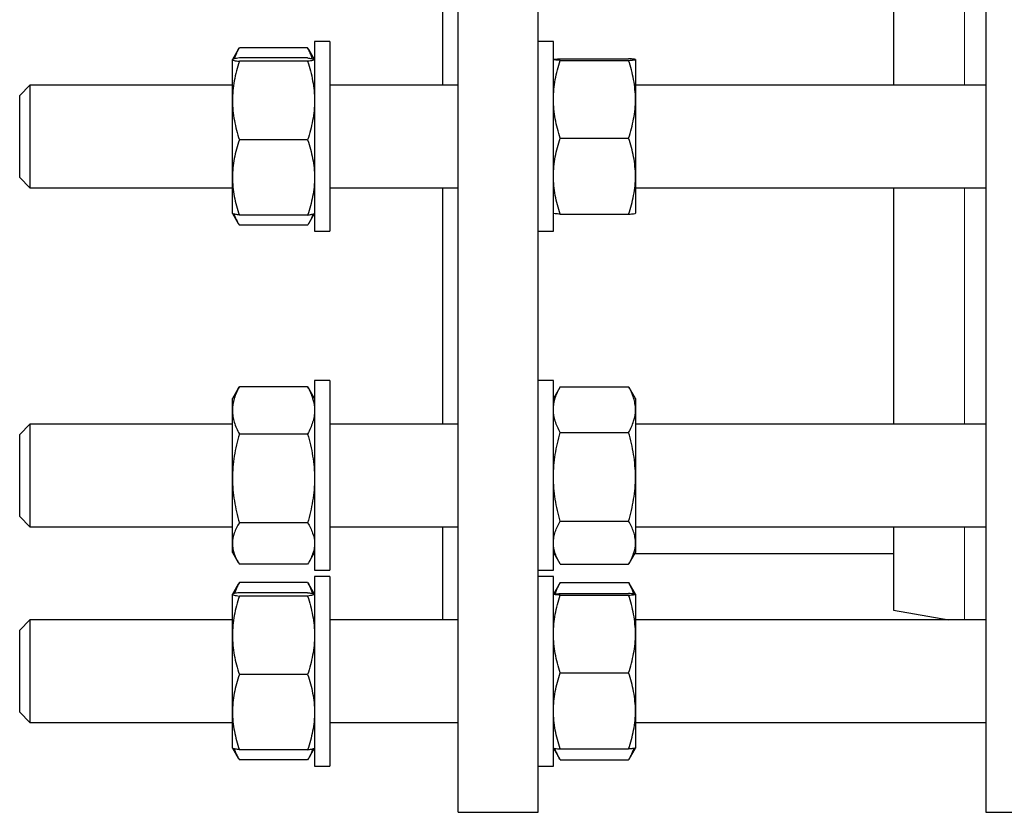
# Model space of a CAD drawing. Header units: millimetres. Extents: x 48 to 806, y 38 to 792.
# Tile 6 of 9: x 446 to 638, y 450 to 604. Entities that reach past the tile are written whole.
import ezdxf

# ---------------------------------------------------------------- set-up
doc = ezdxf.new("R2010")
doc.units = ezdxf.units.MM

msp = doc.modelspace()

# ---------------------------------------------------------------- linework, layer by layer
at = {"color": 7, "linetype": 'Continuous', "lineweight": 25}
for p, q in [((531.75, 449.82), (531.75, 789.82)), ((547.35, 449.82), (547.35, 789.82)), ((634.68, 789.82), (634.68, 449.82)), ((528.75, 591.64), (528.75, 647.99)), ((616.68, 647.99), (616.68, 591.64)), ((506.75, 600.14), (503.75, 600.14)), ((503.75, 600.14), (503.75, 590.89)), ((506.75, 600.14), (506.75, 590.89)), ((550.35, 600.14), (547.35, 600.14)), ((550.35, 563.3), (550.35, 600.14)), ((488.88, 598.61), (487.76, 596.67)), ((488.88, 598.6), (489.09, 598.95)), ((502.41, 598.95), (489.09, 598.95)), ((502.61, 598.6), (502.41, 598.95)), ((503.73, 596.67), (502.61, 598.61)), ((487.76, 596.66), (487.75, 596.64)), ((487.75, 596.63), (487.75, 596.64)), ((487.75, 588.64), (487.75, 596.63)), ((502.41, 596.96), (489.09, 596.96)), ((502.41, 596.3), (489.09, 596.3)), ((503.75, 596.64), (503.74, 596.66)), ((551.69, 596.8), (565.01, 596.8)), ((551.69, 596.48), (565.01, 596.48)), ((566.35, 596.64), (566.35, 588.9)), ((448.25, 591.64), (446.25, 589.64)), ((487.75, 591.64), (448.25, 591.64)), ((448.25, 591.64), (448.25, 581.49)), ((531.75, 591.64), (506.75, 591.64)), ((634.68, 591.64), (566.35, 591.64)), ((446.25, 581.52), (446.25, 589.64)), ((503.75, 590.89), (503.75, 563.14)), ((506.75, 590.89), (506.75, 563.14)), ((487.75, 573.65), (487.75, 588.64)), ((566.35, 588.9), (566.35, 573.9)), ((446.25, 573.64), (446.25, 581.52)), ((448.25, 581.49), (448.25, 571.64)), ((502.41, 580.98), (489.09, 580.98)), ((551.69, 581.32), (565.01, 581.32)), ((446.25, 573.64), (448.25, 571.64)), ((487.75, 566.64), (487.75, 573.65)), ((566.35, 573.9), (566.35, 566.65)), ((448.25, 571.64), (487.75, 571.64)), ((506.75, 571.64), (531.75, 571.64)), ((528.75, 525.52), (528.75, 571.64)), ((566.35, 571.64), (634.68, 571.64)), ((616.68, 571.64), (616.68, 525.52)), ((487.75, 566.64), (487.76, 566.63)), ((487.76, 566.63), (488.88, 564.68)), ((502.61, 564.68), (503.74, 566.63)), ((503.74, 566.63), (503.75, 566.64)), ((502.41, 566.32), (489.09, 566.32)), ((551.69, 566.48), (565.01, 566.48)), ((502.41, 564.34), (489.09, 564.34)), ((503.75, 563.14), (506.75, 563.14)), ((547.35, 563.14), (550.35, 563.14)), ((550.35, 563.14), (550.35, 563.3)), ((506.75, 534.02), (503.75, 534.02)), ((503.75, 534.02), (503.75, 515.52)), ((506.75, 534.02), (506.75, 515.52)), ((550.35, 534.02), (547.35, 534.02)), ((550.35, 497.02), (550.35, 534.02)), ((488.88, 532.48), (487.75, 530.52)), ((488.88, 532.48), (489.09, 532.83)), ((502.41, 532.83), (489.09, 532.83)), ((502.61, 532.48), (502.41, 532.83)), ((503.75, 530.52), (502.61, 532.48)), ((551.58, 532.66), (550.35, 530.52)), ((551.69, 532.84), (551.59, 532.66)), ((551.69, 532.84), (565.01, 532.84)), ((565.01, 532.84), (565.11, 532.66)), ((566.35, 530.52), (565.11, 532.66)), ((487.75, 528.22), (487.75, 530.52)), ((566.35, 530.52), (566.35, 528.37)), ((487.75, 514.95), (487.75, 528.22)), ((566.35, 528.37), (566.35, 515.24)), ((448.25, 525.52), (446.25, 523.52)), ((487.75, 525.52), (448.25, 525.52)), ((448.25, 525.52), (448.25, 510.39)), ((531.75, 525.52), (506.75, 525.52)), ((634.68, 525.52), (566.35, 525.52)), ((446.25, 511.42), (446.25, 523.52)), ((502.41, 523.6), (489.09, 523.6)), ((551.69, 523.9), (565.01, 523.9)), ((487.75, 502.25), (487.75, 514.95)), ((503.75, 515.52), (503.75, 497.02)), ((506.75, 515.52), (506.75, 497.02)), ((566.35, 515.24), (566.35, 502.39)), ((446.25, 507.52), (446.25, 511.42)), ((448.25, 510.39), (448.25, 505.52)), ((446.25, 507.52), (448.25, 505.52)), ((448.25, 505.52), (487.75, 505.52)), ((502.41, 506.3), (489.09, 506.3)), ((506.75, 505.52), (531.75, 505.52)), ((528.75, 487.34), (528.75, 505.52)), ((551.69, 506.58), (565.01, 506.58)), ((566.35, 505.52), (634.68, 505.52)), ((616.68, 505.52), (616.68, 489.24)), ((487.75, 500.52), (487.75, 502.25)), ((566.35, 502.39), (566.35, 500.52)), ((487.75, 500.52), (488.88, 498.56)), ((502.61, 498.56), (503.75, 500.52)), ((550.35, 500.52), (551.58, 498.38)), ((550.35, 500.32), (550.46, 500.32)), ((565.11, 498.38), (566.35, 500.52)), ((566.23, 500.32), (616.68, 500.32)), ((502.41, 498.21), (489.09, 498.21)), ((551.69, 498.2), (565.01, 498.2)), ((503.75, 497.02), (506.75, 497.02)), ((506.75, 495.84), (503.75, 495.84)), ((503.75, 495.84), (503.75, 468.09)), ((506.75, 495.84), (506.75, 468.09)), ((547.35, 497.02), (550.35, 497.02)), ((550.35, 495.84), (547.35, 495.84)), ((550.35, 458.84), (550.35, 495.84)), ((488.88, 494.31), (487.76, 492.37)), ((489.09, 494.65), (488.88, 494.31)), ((502.41, 494.65), (489.09, 494.65)), ((502.41, 494.65), (502.61, 494.31)), ((503.73, 492.37), (502.61, 494.31)), ((551.58, 494.49), (550.35, 492.34)), ((551.69, 494.66), (551.59, 494.48)), ((551.69, 494.66), (565.01, 494.66)), ((565.01, 494.66), (565.11, 494.48)), ((566.35, 492.34), (565.11, 494.49)), ((487.76, 492.36), (487.75, 492.34)), ((487.75, 492.33), (487.75, 492.34)), ((487.75, 484.35), (487.75, 492.33)), ((502.41, 492.66), (489.09, 492.66)), ((502.41, 492), (489.09, 492)), ((503.75, 492.34), (503.74, 492.36)), ((551.69, 492.5), (565.01, 492.5)), ((551.69, 492.18), (565.01, 492.18)), ((566.35, 492.34), (566.35, 484.6)), ((616.68, 489.24), (627.46, 487.34)), ((448.25, 487.34), (446.25, 485.34)), ((487.75, 487.34), (448.25, 487.34)), ((448.25, 487.34), (448.25, 468.61)), ((531.75, 487.34), (506.75, 487.34)), ((634.68, 487.34), (566.35, 487.34)), ((634.68, 487.34), (634.68, 487.34)), ((446.25, 470.36), (446.25, 485.34)), ((487.75, 469.36), (487.75, 484.35)), ((566.35, 484.6), (566.35, 469.6)), ((502.41, 476.69), (489.09, 476.69)), ((551.69, 477.02), (565.01, 477.02)), ((446.25, 469.34), (446.25, 470.36)), ((446.25, 469.34), (448.25, 467.34)), ((448.25, 468.61), (448.25, 467.34)), ((487.75, 462.34), (487.75, 469.36)), ((566.35, 469.6), (566.35, 462.35)), ((448.25, 467.34), (487.75, 467.34)), ((503.75, 468.09), (503.75, 458.84)), ((506.75, 468.09), (506.75, 458.84)), ((506.75, 467.34), (531.75, 467.34)), ((566.35, 467.34), (634.68, 467.34)), ((487.75, 462.34), (487.76, 462.33)), ((487.76, 462.33), (488.88, 460.38)), ((502.41, 462.03), (489.09, 462.03)), ((502.61, 460.38), (503.74, 462.33)), ((503.74, 462.33), (503.75, 462.34)), ((550.35, 462.34), (551.58, 460.2)), ((551.69, 462.19), (565.01, 462.19)), ((565.11, 460.2), (566.35, 462.34)), ((502.41, 460.04), (489.09, 460.04)), ((551.69, 460.03), (565.01, 460.03)), ((503.75, 458.84), (506.75, 458.84)), ((547.35, 458.84), (550.35, 458.84)), ((531.75, 449.82), (547.35, 449.82)), ((634.68, 449.82), (646.68, 449.82))]:
    msp.add_line(p, q, dxfattribs=at)
at = {"color": 8, "linetype": 'Continuous', "lineweight": 18}
for p, q in [((630.55, 591.64), (630.55, 647.99)), ((630.55, 525.52), (630.55, 571.64)), ((630.55, 487.34), (630.55, 505.52))]:
    msp.add_line(p, q, dxfattribs=at)
at = {"color": 7, "linetype": 'Continuous', "lineweight": 25}
for points, knots in [([(488.16, 596.81), (488.21, 596.97), (488.35, 597.41), (488.66, 598.12), (488.94, 598.67), (489.09, 598.95)], [0, 0, 0, 0, 0.217027, 0.608496, 1, 1, 1, 1]), ([(503.33, 596.81), (503.28, 596.97), (503.15, 597.41), (502.84, 598.12), (502.55, 598.67), (502.41, 598.95)], [0, 0, 0, 0, 0.217027, 0.608496, 1, 1, 1, 1]), ([(489.09, 596.96), (488.68, 596.91), (488.34, 596.85), (487.87, 596.74), (487.75, 596.69), (487.75, 596.63)], [0, 0, 0, 0, 0.5, 0.5, 1, 1, 1, 1]), ([(487.75, 596.63), (487.75, 596.6), (487.78, 596.58), (487.9, 596.52), (487.99, 596.49), (488.34, 596.41), (488.68, 596.36), (489.09, 596.3)], [0, 0, 0, 0, 0.25, 0.25, 0.5, 0.5, 1, 1, 1, 1]), ([(489.09, 596.3), (488.88, 595.68), (488.7, 595.05), (488.36, 593.78), (488.22, 593.14), (487.87, 591.22), (487.75, 589.94), (487.75, 588.64)], [0, 0, 0, 0, 0.25, 0.25, 0.5, 0.5, 1, 1, 1, 1]), ([(502.41, 596.96), (502.54, 596.94), (502.8, 596.91), (503.12, 596.85), (503.39, 596.8), (503.59, 596.74), (503.7, 596.7), (503.71, 596.68), (503.71, 596.68)], [0, 0, 0, 0, 0.190453, 0.380961, 0.571369, 0.765372, 0.9595, 1, 1, 1, 1]), ([(503.75, 596.63), (503.75, 596.6), (503.71, 596.58), (503.59, 596.52), (503.5, 596.49), (503.15, 596.41), (502.81, 596.36), (502.41, 596.3)], [0, 0, 0, 0, 0.25, 0.25, 0.5, 0.5, 1, 1, 1, 1]), ([(502.41, 596.3), (502.61, 595.68), (502.8, 595.05), (503.13, 593.78), (503.27, 593.14), (503.62, 591.22), (503.75, 589.94), (503.75, 588.64)], [0, 0, 0, 0, 0.25, 0.25, 0.5, 0.5, 1, 1, 1, 1]), ([(550.35, 596.64), (550.35, 596.65), (550.38, 596.67), (550.5, 596.7), (550.59, 596.71), (550.95, 596.75), (551.28, 596.78), (551.69, 596.8)], [0, 0, 0, 0, 0.25, 0.25, 0.5, 0.5, 1, 1, 1, 1]), ([(551.69, 596.48), (551.48, 596.49), (551.3, 596.51), (550.96, 596.53), (550.82, 596.55), (550.47, 596.59), (550.35, 596.61), (550.35, 596.64)], [0, 0, 0, 0, 0.25, 0.25, 0.5, 0.5, 1, 1, 1, 1]), ([(550.35, 588.9), (550.35, 589.54), (550.38, 590.19), (550.5, 591.47), (550.59, 592.1), (550.94, 594), (551.28, 595.24), (551.69, 596.48)], [0, 0, 0, 0, 0.25, 0.25, 0.5, 0.5, 1, 1, 1, 1]), ([(566.35, 596.64), (566.35, 596.65), (566.32, 596.67), (566.19, 596.7), (566.1, 596.71), (565.75, 596.75), (565.41, 596.78), (565.01, 596.8)], [0, 0, 0, 0, 0.25, 0.25, 0.5, 0.5, 1, 1, 1, 1]), ([(565.01, 596.48), (565.21, 596.49), (565.4, 596.51), (565.73, 596.53), (565.87, 596.55), (566.22, 596.59), (566.35, 596.61), (566.35, 596.64)], [0, 0, 0, 0, 0.25, 0.25, 0.5, 0.5, 1, 1, 1, 1]), ([(566.35, 588.9), (566.35, 589.54), (566.31, 590.19), (566.19, 591.47), (566.1, 592.1), (565.75, 594), (565.41, 595.24), (565.01, 596.48)], [0, 0, 0, 0, 0.25, 0.25, 0.5, 0.5, 1, 1, 1, 1]), ([(487.75, 588.64), (487.75, 588), (487.78, 587.35), (487.9, 586.04), (487.99, 585.4), (488.35, 583.48), (488.68, 582.22), (489.09, 580.98)], [0, 0, 0, 0, 0.25, 0.25, 0.5, 0.5, 1, 1, 1, 1]), ([(503.75, 588.64), (503.75, 588), (503.72, 587.35), (503.59, 586.04), (503.5, 585.4), (503.15, 583.48), (502.81, 582.22), (502.41, 580.98)], [0, 0, 0, 0, 0.25, 0.25, 0.5, 0.5, 1, 1, 1, 1]), ([(551.69, 581.32), (551.28, 582.56), (550.94, 583.81), (550.47, 586.33), (550.35, 587.61), (550.35, 588.9)], [0, 0, 0, 0, 0.5, 0.5, 1, 1, 1, 1]), ([(565.01, 581.32), (565.42, 582.56), (565.75, 583.81), (566.22, 586.33), (566.35, 587.61), (566.35, 588.9)], [0, 0, 0, 0, 0.5, 0.5, 1, 1, 1, 1]), ([(489.09, 580.98), (488.68, 579.79), (488.34, 578.58), (487.87, 576.14), (487.75, 574.9), (487.75, 573.65)], [0, 0, 0, 0, 0.5, 0.5, 1, 1, 1, 1]), ([(502.41, 580.98), (502.82, 579.79), (503.15, 578.58), (503.62, 576.14), (503.75, 574.9), (503.75, 573.65)], [0, 0, 0, 0, 0.5, 0.5, 1, 1, 1, 1]), ([(550.35, 573.9), (550.35, 574.53), (550.38, 575.16), (550.5, 576.42), (550.59, 577.04), (550.94, 578.89), (551.28, 580.11), (551.69, 581.32)], [0, 0, 0, 0, 0.25, 0.25, 0.5, 0.5, 1, 1, 1, 1]), ([(566.35, 573.9), (566.35, 574.53), (566.31, 575.16), (566.19, 576.42), (566.1, 577.04), (565.75, 578.89), (565.41, 580.11), (565.01, 581.32)], [0, 0, 0, 0, 0.25, 0.25, 0.5, 0.5, 1, 1, 1, 1]), ([(487.75, 573.65), (487.75, 573.03), (487.78, 572.41), (487.9, 571.17), (487.99, 570.56), (488.34, 568.73), (488.68, 567.52), (489.09, 566.32)], [0, 0, 0, 0, 0.25, 0.25, 0.5, 0.5, 1, 1, 1, 1]), ([(503.75, 573.65), (503.75, 573.03), (503.71, 572.41), (503.59, 571.17), (503.5, 570.56), (503.15, 568.73), (502.81, 567.52), (502.41, 566.32)], [0, 0, 0, 0, 0.25, 0.25, 0.5, 0.5, 1, 1, 1, 1]), ([(551.69, 566.48), (551.28, 567.7), (550.94, 568.92), (550.47, 571.39), (550.35, 572.64), (550.35, 573.9)], [0, 0, 0, 0, 0.5, 0.5, 1, 1, 1, 1]), ([(565.01, 566.48), (565.42, 567.7), (565.75, 568.92), (566.22, 571.39), (566.35, 572.64), (566.35, 573.9)], [0, 0, 0, 0, 0.5, 0.5, 1, 1, 1, 1]), ([(489.09, 566.32), (488.96, 566.34), (488.7, 566.38), (488.37, 566.43), (488.1, 566.49), (487.9, 566.54), (487.78, 566.59), (487.77, 566.62), (487.76, 566.63)], [0, 0, 0, 0, 0.176581, 0.353212, 0.529751, 0.709623, 0.889611, 1, 1, 1, 1]), ([(502.41, 566.32), (502.54, 566.34), (502.8, 566.38), (503.12, 566.43), (503.39, 566.49), (503.59, 566.54), (503.71, 566.59), (503.72, 566.62), (503.73, 566.63)], [0, 0, 0, 0, 0.176581, 0.353212, 0.529751, 0.709623, 0.889611, 1, 1, 1, 1]), ([(551.69, 566.48), (551.48, 566.5), (551.3, 566.51), (550.96, 566.54), (550.82, 566.55), (550.47, 566.59), (550.35, 566.62), (550.35, 566.65)], [0, 0, 0, 0, 0.25, 0.25, 0.5, 0.5, 1, 1, 1, 1]), ([(565.01, 566.48), (565.21, 566.5), (565.4, 566.51), (565.73, 566.54), (565.87, 566.55), (566.22, 566.59), (566.35, 566.62), (566.35, 566.65)], [0, 0, 0, 0, 0.25, 0.25, 0.5, 0.5, 1, 1, 1, 1]), ([(488.06, 566.5), (488.09, 566.4), (488.18, 566.09), (488.41, 565.58), (488.72, 564.95), (488.96, 564.54), (489.09, 564.34)], [0, 0, 0, 0, 0.132823, 0.421819, 0.710946, 1, 1, 1, 1]), ([(503.43, 566.5), (503.4, 566.4), (503.31, 566.09), (503.09, 565.58), (502.78, 564.95), (502.53, 564.54), (502.41, 564.34)], [0, 0, 0, 0, 0.132823, 0.421819, 0.710946, 1, 1, 1, 1]), ([(489.09, 532.83), (488.68, 532.07), (488.34, 531.31), (487.87, 529.78), (487.75, 529), (487.75, 528.22)], [0, 0, 0, 0, 0.5, 0.5, 1, 1, 1, 1]), ([(502.41, 532.83), (502.82, 532.07), (503.15, 531.31), (503.62, 529.78), (503.75, 529), (503.75, 528.22)], [0, 0, 0, 0, 0.5, 0.5, 1, 1, 1, 1]), ([(550.35, 528.37), (550.35, 528.75), (550.38, 529.13), (550.5, 529.89), (550.59, 530.26), (550.95, 531.38), (551.28, 532.12), (551.69, 532.84)], [0, 0, 0, 0, 0.25, 0.25, 0.5, 0.5, 1, 1, 1, 1]), ([(566.35, 528.37), (566.35, 528.75), (566.32, 529.13), (566.19, 529.89), (566.1, 530.26), (565.75, 531.38), (565.41, 532.12), (565.01, 532.84)], [0, 0, 0, 0, 0.25, 0.25, 0.5, 0.5, 1, 1, 1, 1]), ([(487.75, 528.22), (487.75, 527.82), (487.78, 527.43), (487.9, 526.65), (487.99, 526.27), (488.34, 525.12), (488.68, 524.36), (489.09, 523.6)], [0, 0, 0, 0, 0.25, 0.25, 0.5, 0.5, 1, 1, 1, 1]), ([(503.75, 528.22), (503.75, 527.82), (503.71, 527.43), (503.59, 526.65), (503.5, 526.27), (503.15, 525.12), (502.81, 524.36), (502.41, 523.6)], [0, 0, 0, 0, 0.25, 0.25, 0.5, 0.5, 1, 1, 1, 1]), ([(551.69, 523.9), (551.48, 524.26), (551.3, 524.63), (550.96, 525.37), (550.82, 525.74), (550.47, 526.86), (550.35, 527.61), (550.35, 528.37)], [0, 0, 0, 0, 0.25, 0.25, 0.5, 0.5, 1, 1, 1, 1]), ([(565.01, 523.9), (565.21, 524.26), (565.4, 524.63), (565.73, 525.37), (565.87, 525.74), (566.22, 526.86), (566.35, 527.61), (566.35, 528.37)], [0, 0, 0, 0, 0.25, 0.25, 0.5, 0.5, 1, 1, 1, 1]), ([(489.09, 523.6), (488.88, 522.9), (488.7, 522.19), (488.36, 520.75), (488.22, 520.03), (487.87, 517.87), (487.75, 516.41), (487.75, 514.95)], [0, 0, 0, 0, 0.25, 0.25, 0.5, 0.5, 1, 1, 1, 1]), ([(502.41, 523.6), (502.61, 522.9), (502.8, 522.19), (503.13, 520.75), (503.27, 520.03), (503.62, 517.87), (503.75, 516.41), (503.75, 514.95)], [0, 0, 0, 0, 0.25, 0.25, 0.5, 0.5, 1, 1, 1, 1]), ([(550.35, 515.24), (550.35, 515.98), (550.38, 516.71), (550.5, 518.18), (550.59, 518.9), (550.94, 521.06), (551.28, 522.49), (551.69, 523.9)], [0, 0, 0, 0, 0.25, 0.25, 0.5, 0.5, 1, 1, 1, 1]), ([(566.35, 515.24), (566.35, 515.98), (566.31, 516.71), (566.19, 518.18), (566.1, 518.9), (565.75, 521.06), (565.41, 522.49), (565.01, 523.9)], [0, 0, 0, 0, 0.25, 0.25, 0.5, 0.5, 1, 1, 1, 1]), ([(487.75, 514.95), (487.75, 514.22), (487.78, 513.48), (487.9, 512.01), (487.99, 511.28), (488.35, 509.11), (488.68, 507.7), (489.09, 506.3)], [0, 0, 0, 0, 0.25, 0.25, 0.5, 0.5, 1, 1, 1, 1]), ([(503.75, 514.95), (503.75, 514.22), (503.72, 513.48), (503.59, 512.01), (503.5, 511.28), (503.15, 509.11), (502.81, 507.7), (502.41, 506.3)], [0, 0, 0, 0, 0.25, 0.25, 0.5, 0.5, 1, 1, 1, 1]), ([(551.69, 506.58), (551.28, 508), (550.94, 509.43), (550.47, 512.31), (550.35, 513.77), (550.35, 515.24)], [0, 0, 0, 0, 0.5, 0.5, 1, 1, 1, 1]), ([(565.01, 506.58), (565.42, 508), (565.75, 509.43), (566.22, 512.31), (566.35, 513.77), (566.35, 515.24)], [0, 0, 0, 0, 0.5, 0.5, 1, 1, 1, 1]), ([(489.09, 506.3), (488.68, 505.64), (488.34, 504.97), (487.87, 503.62), (487.75, 502.94), (487.75, 502.25)], [0, 0, 0, 0, 0.5, 0.5, 1, 1, 1, 1]), ([(502.41, 506.3), (502.82, 505.64), (503.15, 504.97), (503.62, 503.62), (503.75, 502.94), (503.75, 502.25)], [0, 0, 0, 0, 0.5, 0.5, 1, 1, 1, 1]), ([(550.35, 502.39), (550.35, 502.75), (550.38, 503.11), (550.5, 503.81), (550.59, 504.16), (550.94, 505.21), (551.28, 505.9), (551.69, 506.58)], [0, 0, 0, 0, 0.25, 0.25, 0.5, 0.5, 1, 1, 1, 1]), ([(566.35, 502.39), (566.35, 502.75), (566.31, 503.11), (566.19, 503.81), (566.1, 504.16), (565.75, 505.21), (565.41, 505.9), (565.01, 506.58)], [0, 0, 0, 0, 0.25, 0.25, 0.5, 0.5, 1, 1, 1, 1]), ([(487.75, 502.25), (487.75, 501.91), (487.78, 501.57), (487.9, 500.89), (487.99, 500.55), (488.34, 499.54), (488.68, 498.87), (489.09, 498.21)], [0, 0, 0, 0, 0.25, 0.25, 0.5, 0.5, 1, 1, 1, 1]), ([(503.75, 502.25), (503.75, 501.91), (503.71, 501.57), (503.59, 500.89), (503.5, 500.55), (503.15, 499.54), (502.81, 498.87), (502.41, 498.21)], [0, 0, 0, 0, 0.25, 0.25, 0.5, 0.5, 1, 1, 1, 1]), ([(551.69, 498.2), (551.28, 498.89), (550.94, 499.58), (550.47, 500.97), (550.35, 501.68), (550.35, 502.39)], [0, 0, 0, 0, 0.5, 0.5, 1, 1, 1, 1]), ([(565.01, 498.2), (565.42, 498.89), (565.75, 499.58), (566.22, 500.97), (566.35, 501.68), (566.35, 502.39)], [0, 0, 0, 0, 0.5, 0.5, 1, 1, 1, 1]), ([(489.09, 494.65), (488.96, 494.4), (488.7, 493.91), (488.38, 493.19), (488.23, 492.72), (488.16, 492.51)], [0, 0, 0, 0, 0.35138, 0.70286, 1, 1, 1, 1]), ([(502.41, 494.65), (502.54, 494.4), (502.8, 493.91), (503.11, 493.19), (503.27, 492.72), (503.34, 492.51)], [0, 0, 0, 0, 0.35138, 0.70286, 1, 1, 1, 1]), ([(550.7, 492.42), (550.72, 492.48), (550.8, 492.77), (551.01, 493.29), (551.32, 493.98), (551.56, 494.43), (551.69, 494.66)], [0, 0, 0, 0, 0.07377, 0.382446, 0.691262, 1, 1, 1, 1]), ([(565.99, 492.42), (565.97, 492.48), (565.89, 492.77), (565.69, 493.29), (565.38, 493.98), (565.13, 494.43), (565.01, 494.66)], [0, 0, 0, 0, 0.07377, 0.382446, 0.691262, 1, 1, 1, 1]), ([(489.09, 492.66), (488.68, 492.61), (488.34, 492.56), (487.87, 492.45), (487.75, 492.39), (487.75, 492.33)], [0, 0, 0, 0, 0.5, 0.5, 1, 1, 1, 1]), ([(487.75, 492.33), (487.75, 492.31), (487.78, 492.28), (487.9, 492.22), (487.99, 492.19), (488.34, 492.11), (488.68, 492.06), (489.09, 492)], [0, 0, 0, 0, 0.25, 0.25, 0.5, 0.5, 1, 1, 1, 1]), ([(489.09, 492), (488.68, 490.75), (488.34, 489.49), (487.87, 486.94), (487.75, 485.65), (487.75, 484.35)], [0, 0, 0, 0, 0.5, 0.5, 1, 1, 1, 1]), ([(502.41, 492.66), (502.54, 492.65), (502.8, 492.61), (503.12, 492.56), (503.39, 492.5), (503.59, 492.45), (503.7, 492.4), (503.71, 492.38), (503.71, 492.38)], [0, 0, 0, 0, 0.190453, 0.380961, 0.571369, 0.765372, 0.9595, 1, 1, 1, 1]), ([(503.75, 492.33), (503.75, 492.31), (503.71, 492.28), (503.59, 492.22), (503.5, 492.19), (503.15, 492.11), (502.81, 492.06), (502.41, 492)], [0, 0, 0, 0, 0.25, 0.25, 0.5, 0.5, 1, 1, 1, 1]), ([(502.41, 492), (502.82, 490.75), (503.15, 489.49), (503.62, 486.94), (503.75, 485.65), (503.75, 484.35)], [0, 0, 0, 0, 0.5, 0.5, 1, 1, 1, 1]), ([(550.35, 492.34), (550.35, 492.36), (550.38, 492.37), (550.5, 492.4), (550.59, 492.41), (550.94, 492.45), (551.28, 492.48), (551.69, 492.5)], [0, 0, 0, 0, 0.25, 0.25, 0.5, 0.5, 1, 1, 1, 1]), ([(551.69, 492.18), (551.28, 492.21), (550.94, 492.23), (550.47, 492.29), (550.35, 492.31), (550.35, 492.34)], [0, 0, 0, 0, 0.5, 0.5, 1, 1, 1, 1]), ([(550.35, 484.6), (550.35, 485.24), (550.38, 485.89), (550.5, 487.18), (550.59, 487.82), (550.95, 489.71), (551.28, 490.96), (551.69, 492.18)], [0, 0, 0, 0, 0.25, 0.25, 0.5, 0.5, 1, 1, 1, 1]), ([(566.35, 492.34), (566.35, 492.36), (566.31, 492.37), (566.19, 492.4), (566.1, 492.41), (565.75, 492.45), (565.41, 492.48), (565.01, 492.5)], [0, 0, 0, 0, 0.25, 0.25, 0.5, 0.5, 1, 1, 1, 1]), ([(565.01, 492.18), (565.42, 492.21), (565.75, 492.23), (566.22, 492.29), (566.35, 492.31), (566.35, 492.34)], [0, 0, 0, 0, 0.5, 0.5, 1, 1, 1, 1]), ([(566.35, 484.6), (566.35, 485.24), (566.32, 485.89), (566.19, 487.18), (566.1, 487.82), (565.75, 489.71), (565.41, 490.96), (565.01, 492.18)], [0, 0, 0, 0, 0.25, 0.25, 0.5, 0.5, 1, 1, 1, 1]), ([(487.75, 484.35), (487.75, 483.7), (487.78, 483.04), (487.9, 481.75), (487.99, 481.11), (488.34, 479.2), (488.68, 477.94), (489.09, 476.69)], [0, 0, 0, 0, 0.25, 0.25, 0.5, 0.5, 1, 1, 1, 1]), ([(503.75, 484.35), (503.75, 483.7), (503.71, 483.04), (503.59, 481.75), (503.5, 481.11), (503.15, 479.2), (502.81, 477.94), (502.41, 476.69)], [0, 0, 0, 0, 0.25, 0.25, 0.5, 0.5, 1, 1, 1, 1]), ([(551.69, 477.02), (551.48, 477.64), (551.3, 478.26), (550.96, 479.52), (550.82, 480.15), (550.47, 482.05), (550.35, 483.32), (550.35, 484.6)], [0, 0, 0, 0, 0.25, 0.25, 0.5, 0.5, 1, 1, 1, 1]), ([(565.01, 477.02), (565.21, 477.64), (565.4, 478.26), (565.73, 479.52), (565.87, 480.15), (566.22, 482.05), (566.35, 483.32), (566.35, 484.6)], [0, 0, 0, 0, 0.25, 0.25, 0.5, 0.5, 1, 1, 1, 1]), ([(489.09, 476.69), (488.88, 476.09), (488.7, 475.49), (488.36, 474.27), (488.22, 473.66), (487.87, 471.83), (487.75, 470.59), (487.75, 469.36)], [0, 0, 0, 0, 0.25, 0.25, 0.5, 0.5, 1, 1, 1, 1]), ([(502.41, 476.69), (502.61, 476.09), (502.8, 475.49), (503.13, 474.27), (503.27, 473.66), (503.62, 471.83), (503.75, 470.59), (503.75, 469.36)], [0, 0, 0, 0, 0.25, 0.25, 0.5, 0.5, 1, 1, 1, 1]), ([(550.35, 469.6), (550.35, 470.23), (550.38, 470.87), (550.5, 472.12), (550.59, 472.74), (550.94, 474.59), (551.28, 475.81), (551.69, 477.02)], [0, 0, 0, 0, 0.25, 0.25, 0.5, 0.5, 1, 1, 1, 1]), ([(566.35, 469.6), (566.35, 470.23), (566.31, 470.87), (566.19, 472.12), (566.1, 472.74), (565.75, 474.59), (565.41, 475.81), (565.01, 477.02)], [0, 0, 0, 0, 0.25, 0.25, 0.5, 0.5, 1, 1, 1, 1]), ([(487.75, 469.36), (487.75, 468.74), (487.78, 468.11), (487.9, 466.87), (487.99, 466.25), (488.35, 464.41), (488.68, 463.21), (489.09, 462.03)], [0, 0, 0, 0, 0.25, 0.25, 0.5, 0.5, 1, 1, 1, 1]), ([(503.75, 469.36), (503.75, 468.74), (503.72, 468.11), (503.59, 466.87), (503.5, 466.25), (503.15, 464.41), (502.81, 463.21), (502.41, 462.03)], [0, 0, 0, 0, 0.25, 0.25, 0.5, 0.5, 1, 1, 1, 1]), ([(551.69, 462.19), (551.28, 463.4), (550.94, 464.62), (550.47, 467.09), (550.35, 468.34), (550.35, 469.6)], [0, 0, 0, 0, 0.5, 0.5, 1, 1, 1, 1]), ([(565.01, 462.19), (565.42, 463.4), (565.75, 464.62), (566.22, 467.09), (566.35, 468.34), (566.35, 469.6)], [0, 0, 0, 0, 0.5, 0.5, 1, 1, 1, 1]), ([(489.09, 462.03), (488.96, 462.04), (488.7, 462.08), (488.37, 462.13), (488.1, 462.19), (487.9, 462.24), (487.78, 462.29), (487.77, 462.32), (487.76, 462.33)], [0, 0, 0, 0, 0.176581, 0.353212, 0.529751, 0.709623, 0.889611, 1, 1, 1, 1]), ([(488.05, 462.2), (488.14, 461.97), (488.3, 461.49), (488.66, 460.76), (488.94, 460.28), (489.09, 460.04)], [0, 0, 0, 0, 0.3212036, 0.6605867, 1, 1, 1, 1]), ([(502.41, 462.03), (502.54, 462.04), (502.8, 462.08), (503.12, 462.13), (503.39, 462.19), (503.59, 462.24), (503.71, 462.29), (503.72, 462.32), (503.73, 462.33)], [0, 0, 0, 0, 0.176581, 0.353212, 0.529751, 0.709623, 0.889611, 1, 1, 1, 1]), ([(503.44, 462.2), (503.36, 461.97), (503.19, 461.49), (502.84, 460.76), (502.55, 460.28), (502.41, 460.04)], [0, 0, 0, 0, 0.3212036, 0.6605867, 1, 1, 1, 1]), ([(550.35, 462.35), (550.35, 462.33), (550.38, 462.32), (550.5, 462.29), (550.59, 462.28), (550.94, 462.24), (551.28, 462.21), (551.69, 462.19)], [0, 0, 0, 0, 0.25, 0.25, 0.5, 0.5, 1, 1, 1, 1]), ([(551.69, 460.03), (551.56, 460.25), (551.3, 460.7), (550.97, 461.39), (550.76, 461.91), (550.68, 462.21), (550.66, 462.27)], [0, 0, 0, 0, 0.305165, 0.610417, 0.91551, 1, 1, 1, 1]), ([(566.35, 462.35), (566.35, 462.33), (566.31, 462.32), (566.19, 462.29), (566.1, 462.28), (565.75, 462.24), (565.41, 462.21), (565.01, 462.19)], [0, 0, 0, 0, 0.25, 0.25, 0.5, 0.5, 1, 1, 1, 1]), ([(565.01, 460.03), (565.14, 460.25), (565.4, 460.7), (565.72, 461.39), (565.93, 461.91), (566.02, 462.21), (566.03, 462.27)], [0, 0, 0, 0, 0.305165, 0.610417, 0.91551, 1, 1, 1, 1])]:
    msp.add_open_spline(points, degree=3, knots=knots, dxfattribs=at)

doc.saveas('drawing.dxf')
